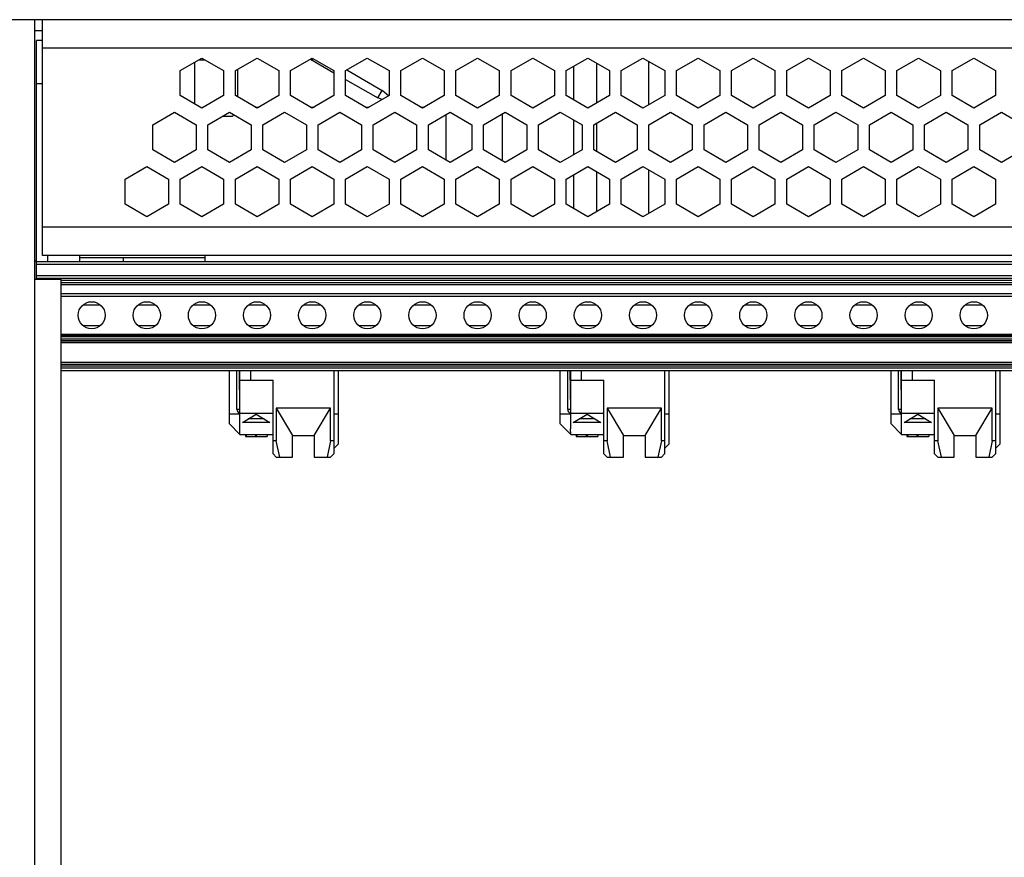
# Model space of a CAD drawing. Header units: inches. Extents: x 0 to 34, y 0 to 22.
# Tile 10 of 20: x 13.9 to 15.6, y 12.1 to 13.7. Entities that reach past the tile are written whole.
import ezdxf

# ---------------------------------------------------------------- set-up
doc = ezdxf.new("R2010")
doc.units = ezdxf.units.IN
doc.header["$LTSCALE"] = 1.87
doc.header["$MEASUREMENT"] = 0
doc.layers.get('0').update_dxf_attribs({"linetype": 'CONTINUOUS'})
doc.layers.add('02___PRT_ALL_AXES', color=7, linetype='CONTINUOUS')
doc.layers.add('DIMENSIONS', color=7, linetype='CONTINUOUS')
doc.styles.get("Standard").update_dxf_attribs({"font": 'txt', "width": 0.8})
doc.dimstyles.new('DIMSTYLE_1', dxfattribs={"dimtxt": 0.125, "dimasz": 0.18, "dimexe": 0.125, "dimexo": 0.0625, "dimgap": 0.0625, "dimtad": 0, "dimtih": 1, "dimtoh": 1, "dimlfac": 2, "dimdsep": 46, "dimtxsty": 'STANDARD', "dimblk": '_FILLED', "dimblk1": '_FILLED', "dimblk2": '_FILLED', "dimcen": 0.09, "dimadec": 0, "dimazin": 0, "dimtp": 0.001, "dimtm": 0.001, "dimtfac": 1, "dimtofl": 0, "dimtmove": 0, "dimatfit": 3, "dimldrblk": '_FILLED', "dimfxl": 1, "dimtolj": 1, "dimarcsym": 0})

# ---------------------------------------------------------------- blocks, each defined once
blk = doc.blocks.new('_FILLED')
at = {"color": 0, "linetype": 'BYBLOCK'}
blk.add_solid([(0, 0), (-1, 0.1736), (-1, -0.1736)], dxfattribs=at)
blk = doc.blocks.new('*D10')
at = {"layer": 'DIMENSIONS', "color": 2, "linetype": 'CONTINUOUS'}
for p, q in [((13.3424, 13.6675), (12.5102, 13.6675)), ((12.6352, 13.6675), (12.6352, 12.5478)), ((12.6352, 11.1781), (12.6352, 12.2978)), ((13.8633, 11.1781), (12.5102, 11.1781))]:
    blk.add_line(p, q, dxfattribs=at)
at = {"layer": 'DIMENSIONS', "color": 2, "linetype": 'CONTINUOUS', "xscale": 0.18, "yscale": 0.18, "zscale": 0.18}
for p, rotation in [((12.6352, 13.6675), 90), ((12.6352, 11.1781), 270)]:
    blk.add_blockref('_FILLED', p, dxfattribs=dict(at, rotation=rotation))
at = {"layer": 'DIMENSIONS', "color": 2, "linetype": 'CONTINUOUS', "insert": (12.6352, 12.4853), "char_height": 0.125, "width": 1.425, "attachment_point": 2, "line_spacing_factor": 0.9}
blk.add_mtext('126.46{\\Ftxt.shx;\\W1.000000;\\H0.125000; }[4.979]', dxfattribs=at)

msp = doc.modelspace()

# ---------------------------------------------------------------- linework, layer by layer
at = {"color": 7, "linetype": 'CONTINUOUS'}
for p, q in [((13.4049, 13.6675), (22.8656, 13.6675)), ((13.8823, 9.3082), (13.8823, 13.6675)), ((13.8961, 13.2398), (13.8961, 13.6675)), ((13.8823, 13.6478), (13.8961, 13.6478)), ((13.8852, 13.1985), (13.8852, 13.6296)), ((13.8961, 13.6296), (13.8852, 13.6296)), ((13.8961, 13.6163), (22.3744, 13.6163)), ((14.1459, 13.5751), (14.1852, 13.5978)), ((14.18, 13.5948), (14.1905, 13.5948)), ((14.1852, 13.5978), (14.2246, 13.5751)), ((14.2459, 13.5751), (14.2852, 13.5978)), ((14.2852, 13.5978), (14.3246, 13.5751)), ((14.3459, 13.5751), (14.3852, 13.5978)), ((14.382, 13.5959), (14.4246, 13.5713)), ((14.3849, 13.5943), (14.3865, 13.5971)), ((14.3852, 13.5978), (14.4246, 13.5751)), ((14.4459, 13.5751), (14.4852, 13.5978)), ((14.4852, 13.5978), (14.5246, 13.5751)), ((14.5459, 13.5751), (14.5852, 13.5978)), ((14.5852, 13.5978), (14.6246, 13.5751)), ((14.6459, 13.5751), (14.6852, 13.5978)), ((14.6852, 13.5978), (14.7246, 13.5751)), ((14.7459, 13.5751), (14.7852, 13.5978)), ((14.7852, 13.5978), (14.8246, 13.5751)), ((14.8459, 13.5751), (14.8852, 13.5978)), ((14.8852, 13.5978), (14.9246, 13.5751)), ((14.9459, 13.5751), (14.9852, 13.5978)), ((14.9852, 13.5978), (15.0246, 13.5751)), ((15.0459, 13.5751), (15.0852, 13.5978)), ((15.0852, 13.5978), (15.1246, 13.5751)), ((15.1459, 13.5751), (15.1852, 13.5978)), ((15.1852, 13.5978), (15.2246, 13.5751)), ((15.2459, 13.5751), (15.2852, 13.5978)), ((15.2852, 13.5978), (15.3246, 13.5751)), ((15.3459, 13.5751), (15.3852, 13.5978)), ((15.3852, 13.5978), (15.4246, 13.5751)), ((15.4459, 13.5751), (15.4852, 13.5978)), ((15.4852, 13.5978), (15.5246, 13.5751)), ((15.5459, 13.5751), (15.5852, 13.5978)), ((15.5852, 13.5978), (15.6246, 13.5751)), ((14.1459, 13.5296), (14.1459, 13.5751)), ((14.1717, 13.59), (14.1717, 13.5147)), ((14.2246, 13.5751), (14.2246, 13.5296)), ((14.2459, 13.5296), (14.2459, 13.5751)), ((14.2504, 13.527), (14.2504, 13.5777)), ((14.3246, 13.5751), (14.3246, 13.5296)), ((14.3459, 13.5296), (14.3459, 13.5751)), ((14.4246, 13.5751), (14.4246, 13.5296)), ((14.4459, 13.5296), (14.4459, 13.5751)), ((14.4478, 13.5762), (14.5121, 13.539)), ((14.5246, 13.5751), (14.5246, 13.5296)), ((14.5459, 13.5296), (14.5459, 13.5751)), ((14.6246, 13.5751), (14.6246, 13.5296)), ((14.6459, 13.5296), (14.6459, 13.5751)), ((14.7246, 13.5751), (14.7246, 13.5296)), ((14.7459, 13.5296), (14.7459, 13.5751)), ((14.8246, 13.5751), (14.8246, 13.5296)), ((14.8459, 13.5296), (14.8459, 13.5751)), ((14.9246, 13.5751), (14.9246, 13.5296)), ((14.9459, 13.5296), (14.9459, 13.5751)), ((15.0246, 13.5751), (15.0246, 13.5296)), ((15.0459, 13.5296), (15.0459, 13.5751)), ((15.1246, 13.5751), (15.1246, 13.5296)), ((15.1459, 13.5296), (15.1459, 13.5751)), ((15.2246, 13.5751), (15.2246, 13.5296)), ((15.2459, 13.5296), (15.2459, 13.5751)), ((15.3246, 13.5751), (15.3246, 13.5296)), ((15.3459, 13.5296), (15.3459, 13.5751)), ((15.4246, 13.5751), (15.4246, 13.5296)), ((15.4459, 13.5296), (15.4459, 13.5751)), ((15.5246, 13.5751), (15.5246, 13.5296)), ((15.5459, 13.5296), (15.5459, 13.5751)), ((15.6246, 13.5751), (15.6246, 13.5296)), ((14.4459, 13.5591), (14.5042, 13.5254)), ((13.8961, 13.5508), (13.8852, 13.5508)), ((14.5042, 13.5254), (14.5121, 13.539)), ((14.5235, 13.529), (14.5121, 13.539)), ((14.1852, 13.5069), (14.1459, 13.5296)), ((14.2246, 13.5296), (14.1852, 13.5069)), ((14.2852, 13.5069), (14.2459, 13.5296)), ((14.3246, 13.5296), (14.2852, 13.5069)), ((14.3852, 13.5069), (14.3459, 13.5296)), ((14.4246, 13.5296), (14.3852, 13.5069)), ((14.4852, 13.5069), (14.4459, 13.5296)), ((14.5246, 13.5296), (14.4852, 13.5069)), ((14.5124, 13.5226), (14.5042, 13.5254)), ((14.5852, 13.5069), (14.5459, 13.5296)), ((14.6246, 13.5296), (14.5852, 13.5069)), ((14.6852, 13.5069), (14.6459, 13.5296)), ((14.7246, 13.5296), (14.6852, 13.5069)), ((14.7852, 13.5069), (14.7459, 13.5296)), ((14.8246, 13.5296), (14.7852, 13.5069)), ((14.8852, 13.5069), (14.8459, 13.5296)), ((14.9246, 13.5296), (14.8852, 13.5069)), ((14.9852, 13.5069), (14.9459, 13.5296)), ((15.0246, 13.5296), (14.9852, 13.5069)), ((15.0852, 13.5069), (15.0459, 13.5296)), ((15.1246, 13.5296), (15.0852, 13.5069)), ((15.1852, 13.5069), (15.1459, 13.5296)), ((15.2246, 13.5296), (15.1852, 13.5069)), ((15.2852, 13.5069), (15.2459, 13.5296)), ((15.3246, 13.5296), (15.2852, 13.5069)), ((15.3852, 13.5069), (15.3459, 13.5296)), ((15.4246, 13.5296), (15.3852, 13.5069)), ((15.4852, 13.5069), (15.4459, 13.5296)), ((15.5246, 13.5296), (15.4852, 13.5069)), ((15.5852, 13.5069), (15.5459, 13.5296)), ((15.6246, 13.5296), (15.5852, 13.5069)), ((14.0959, 13.4767), (14.1352, 13.4994)), ((14.1352, 13.4994), (14.1746, 13.4767)), ((14.1959, 13.4767), (14.2352, 13.4994)), ((14.2232, 13.4924), (14.2406, 13.4924)), ((14.2352, 13.4994), (14.2746, 13.4767)), ((14.2406, 13.4924), (14.243, 13.4949)), ((14.2959, 13.4767), (14.3352, 13.4994)), ((14.3352, 13.4994), (14.3746, 13.4767)), ((14.3959, 13.4767), (14.4352, 13.4994)), ((14.4352, 13.4994), (14.4746, 13.4767)), ((14.4959, 13.4767), (14.5352, 13.4994)), ((14.5352, 13.4994), (14.5746, 13.4767)), ((14.5959, 13.4767), (14.6352, 13.4994)), ((14.6352, 13.4994), (14.6746, 13.4767)), ((14.6959, 13.4767), (14.7352, 13.4994)), ((14.7352, 13.4994), (14.7746, 13.4767)), ((14.7959, 13.4767), (14.8352, 13.4994)), ((14.8352, 13.4994), (14.8746, 13.4767)), ((14.8959, 13.4767), (14.9352, 13.4994)), ((14.9352, 13.4994), (14.9746, 13.4767)), ((14.9959, 13.4767), (15.0352, 13.4994)), ((15.0352, 13.4994), (15.0746, 13.4767)), ((15.0959, 13.4767), (15.1352, 13.4994)), ((15.1352, 13.4994), (15.1746, 13.4767)), ((15.1959, 13.4767), (15.2352, 13.4994)), ((15.2352, 13.4994), (15.2746, 13.4767)), ((15.2959, 13.4767), (15.3352, 13.4994)), ((15.3352, 13.4994), (15.3746, 13.4767)), ((15.3959, 13.4767), (15.4352, 13.4994)), ((15.4352, 13.4994), (15.4746, 13.4767)), ((15.4959, 13.4767), (15.5352, 13.4994)), ((15.5352, 13.4994), (15.5746, 13.4767)), ((15.5959, 13.4767), (15.6352, 13.4994)), ((15.6352, 13.4994), (15.6746, 13.4767)), ((14.0959, 13.4312), (14.0959, 13.4767)), ((14.1746, 13.4767), (14.1746, 13.4312)), ((14.1959, 13.4312), (14.1959, 13.4767)), ((14.2746, 13.4767), (14.2746, 13.4312)), ((14.2959, 13.4312), (14.2959, 13.4767)), ((14.3746, 13.4767), (14.3746, 13.4312)), ((14.3959, 13.4312), (14.3959, 13.4767)), ((14.4746, 13.4767), (14.4746, 13.4312)), ((14.4959, 13.4312), (14.4959, 13.4767)), ((14.5746, 13.4767), (14.5746, 13.4312)), ((14.5959, 13.4312), (14.5959, 13.4767)), ((14.6746, 13.4767), (14.6746, 13.4312)), ((14.6959, 13.4312), (14.6959, 13.4767)), ((14.7746, 13.4767), (14.7746, 13.4312)), ((14.7959, 13.4312), (14.7959, 13.4767)), ((14.8746, 13.4767), (14.8746, 13.4312)), ((14.8959, 13.4312), (14.8959, 13.4767)), ((14.9746, 13.4767), (14.9746, 13.4312)), ((14.9959, 13.4312), (14.9959, 13.4767)), ((15.0746, 13.4767), (15.0746, 13.4312)), ((15.0959, 13.4312), (15.0959, 13.4767)), ((15.1746, 13.4767), (15.1746, 13.4312)), ((15.1959, 13.4312), (15.1959, 13.4767)), ((15.2746, 13.4767), (15.2746, 13.4312)), ((15.2959, 13.4312), (15.2959, 13.4767)), ((15.3746, 13.4767), (15.3746, 13.4312)), ((15.3959, 13.4312), (15.3959, 13.4767)), ((15.4746, 13.4767), (15.4746, 13.4312)), ((15.4959, 13.4312), (15.4959, 13.4767)), ((15.5746, 13.4767), (15.5746, 13.4312)), ((15.5959, 13.4312), (15.5959, 13.4767)), ((14.1352, 13.4085), (14.0959, 13.4312)), ((14.1746, 13.4312), (14.1352, 13.4085)), ((14.2352, 13.4085), (14.1959, 13.4312)), ((14.2746, 13.4312), (14.2352, 13.4085)), ((14.3352, 13.4085), (14.2959, 13.4312)), ((14.3746, 13.4312), (14.3352, 13.4085)), ((14.4352, 13.4085), (14.3959, 13.4312)), ((14.4746, 13.4312), (14.4352, 13.4085)), ((14.5352, 13.4085), (14.4959, 13.4312)), ((14.5746, 13.4312), (14.5352, 13.4085)), ((14.6352, 13.4085), (14.5959, 13.4312)), ((14.6746, 13.4312), (14.6352, 13.4085)), ((14.7352, 13.4085), (14.6959, 13.4312)), ((14.7746, 13.4312), (14.7352, 13.4085)), ((14.8352, 13.4085), (14.7959, 13.4312)), ((14.8746, 13.4312), (14.8352, 13.4085)), ((14.9352, 13.4085), (14.8959, 13.4312)), ((14.9746, 13.4312), (14.9352, 13.4085)), ((15.0352, 13.4085), (14.9959, 13.4312)), ((15.0746, 13.4312), (15.0352, 13.4085)), ((15.1352, 13.4085), (15.0959, 13.4312)), ((15.1746, 13.4312), (15.1352, 13.4085)), ((15.2352, 13.4085), (15.1959, 13.4312)), ((15.2746, 13.4312), (15.2352, 13.4085)), ((15.3352, 13.4085), (15.2959, 13.4312)), ((15.3746, 13.4312), (15.3352, 13.4085)), ((15.4352, 13.4085), (15.3959, 13.4312)), ((15.4746, 13.4312), (15.4352, 13.4085)), ((15.5352, 13.4085), (15.4959, 13.4312)), ((15.5746, 13.4312), (15.5352, 13.4085)), ((15.6352, 13.4085), (15.5959, 13.4312)), ((15.6746, 13.4312), (15.6352, 13.4085)), ((14.0459, 13.3782), (14.0852, 13.401)), ((14.0852, 13.401), (14.1246, 13.3782)), ((14.1459, 13.3782), (14.1852, 13.401)), ((14.1852, 13.401), (14.2246, 13.3782)), ((14.2459, 13.3782), (14.2852, 13.401)), ((14.2852, 13.401), (14.3246, 13.3782)), ((14.3459, 13.3782), (14.3852, 13.401)), ((14.3852, 13.401), (14.4246, 13.3782)), ((14.4459, 13.3782), (14.4852, 13.401)), ((14.4852, 13.401), (14.5246, 13.3782)), ((14.5459, 13.3782), (14.5852, 13.401)), ((14.5852, 13.401), (14.6246, 13.3782)), ((14.6459, 13.3782), (14.6852, 13.401)), ((14.6852, 13.401), (14.7246, 13.3782)), ((14.7459, 13.3782), (14.7852, 13.401)), ((14.7852, 13.401), (14.8246, 13.3782)), ((14.8459, 13.3782), (14.8852, 13.401)), ((14.8852, 13.401), (14.9246, 13.3782)), ((14.9459, 13.3782), (14.9852, 13.401)), ((14.9852, 13.401), (15.0246, 13.3782)), ((15.0459, 13.3782), (15.0852, 13.401)), ((15.0852, 13.401), (15.1246, 13.3782)), ((15.1459, 13.3782), (15.1852, 13.401)), ((15.1852, 13.401), (15.2246, 13.3782)), ((15.2459, 13.3782), (15.2852, 13.401)), ((15.2852, 13.401), (15.3246, 13.3782)), ((15.3459, 13.3782), (15.3852, 13.401)), ((15.3852, 13.401), (15.4246, 13.3782)), ((15.4459, 13.3782), (15.4852, 13.401)), ((15.4852, 13.401), (15.5246, 13.3782)), ((15.5459, 13.3782), (15.5852, 13.401)), ((15.5852, 13.401), (15.6246, 13.3782)), ((14.0459, 13.3328), (14.0459, 13.3782)), ((14.1246, 13.3782), (14.1246, 13.3328)), ((14.1459, 13.3328), (14.1459, 13.3782)), ((14.2246, 13.3782), (14.2246, 13.3328)), ((14.2459, 13.3328), (14.2459, 13.3782)), ((14.3246, 13.3782), (14.3246, 13.3328)), ((14.3459, 13.3328), (14.3459, 13.3782)), ((14.4246, 13.3782), (14.4246, 13.3328)), ((14.4459, 13.3328), (14.4459, 13.3782)), ((14.5246, 13.3782), (14.5246, 13.3328)), ((14.5459, 13.3328), (14.5459, 13.3782)), ((14.6246, 13.3782), (14.6246, 13.3328)), ((14.6459, 13.3328), (14.6459, 13.3782)), ((14.7246, 13.3782), (14.7246, 13.3328)), ((14.7459, 13.3328), (14.7459, 13.3782)), ((14.8246, 13.3782), (14.8246, 13.3328)), ((14.8459, 13.3328), (14.8459, 13.3782)), ((14.9246, 13.3782), (14.9246, 13.3328)), ((14.9459, 13.3328), (14.9459, 13.3782)), ((15.0246, 13.3782), (15.0246, 13.3328)), ((15.0459, 13.3328), (15.0459, 13.3782)), ((15.1246, 13.3782), (15.1246, 13.3328)), ((15.1459, 13.3328), (15.1459, 13.3782)), ((15.2246, 13.3782), (15.2246, 13.3328)), ((15.2459, 13.3328), (15.2459, 13.3782)), ((15.3246, 13.3782), (15.3246, 13.3328)), ((15.3459, 13.3328), (15.3459, 13.3782)), ((15.4246, 13.3782), (15.4246, 13.3328)), ((15.4459, 13.3328), (15.4459, 13.3782)), ((15.5246, 13.3782), (15.5246, 13.3328)), ((15.5459, 13.3328), (15.5459, 13.3782)), ((15.6246, 13.3782), (15.6246, 13.3328)), ((14.0852, 13.31), (14.0459, 13.3328)), ((14.1246, 13.3328), (14.0852, 13.31)), ((14.1852, 13.31), (14.1459, 13.3328)), ((14.2246, 13.3328), (14.1852, 13.31)), ((14.2852, 13.31), (14.2459, 13.3328)), ((14.3246, 13.3328), (14.2852, 13.31)), ((14.3852, 13.31), (14.3459, 13.3328)), ((14.4246, 13.3328), (14.3852, 13.31)), ((14.4852, 13.31), (14.4459, 13.3328)), ((14.5246, 13.3328), (14.4852, 13.31)), ((14.5852, 13.31), (14.5459, 13.3328)), ((14.6246, 13.3328), (14.5852, 13.31)), ((14.6852, 13.31), (14.6459, 13.3328)), ((14.7246, 13.3328), (14.6852, 13.31)), ((14.7852, 13.31), (14.7459, 13.3328)), ((14.8246, 13.3328), (14.7852, 13.31)), ((14.8852, 13.31), (14.8459, 13.3328)), ((14.9246, 13.3328), (14.8852, 13.31)), ((14.9852, 13.31), (14.9459, 13.3328)), ((15.0246, 13.3328), (14.9852, 13.31)), ((15.0852, 13.31), (15.0459, 13.3328)), ((15.1246, 13.3328), (15.0852, 13.31)), ((15.1852, 13.31), (15.1459, 13.3328)), ((15.2246, 13.3328), (15.1852, 13.31)), ((15.2852, 13.31), (15.2459, 13.3328)), ((15.3246, 13.3328), (15.2852, 13.31)), ((15.3852, 13.31), (15.3459, 13.3328)), ((15.4246, 13.3328), (15.3852, 13.31)), ((15.4852, 13.31), (15.4459, 13.3328)), ((15.5246, 13.3328), (15.4852, 13.31)), ((15.5852, 13.31), (15.5459, 13.3328)), ((15.6246, 13.3328), (15.5852, 13.31)), ((22.3744, 13.291), (13.8961, 13.291)), ((22.3744, 13.2398), (13.8961, 13.2398)), ((13.964, 13.228), (13.964, 13.2361)), ((14.0427, 13.228), (14.0427, 13.2361)), ((14.1913, 13.228), (14.1913, 13.2398)), ((13.8823, 13.23), (13.8852, 13.23)), ((22.3852, 13.228), (13.8852, 13.228)), ((13.8852, 13.2241), (22.3852, 13.2241)), ((22.3852, 13.2024), (13.8852, 13.2024)), ((13.8852, 13.1985), (22.3852, 13.1985)), ((13.8852, 13.1964), (13.8852, 13.1979)), ((13.8823, 13.1964), (13.9295, 13.1964)), ((13.9295, 13.1964), (13.9295, 11.1781)), ((13.9295, 13.1945), (22.341, 13.1945)), ((21.1372, 13.1899), (13.9295, 13.1899)), ((13.9295, 13.1867), (21.1372, 13.187)), ((13.9295, 13.1867), (21.1372, 13.1863)), ((21.1372, 13.1699), (13.9295, 13.1699)), ((13.9295, 13.166), (21.1372, 13.166)), ((13.9699, 13.1502), (14.0006, 13.1502)), ((14.0699, 13.1502), (14.1006, 13.1502)), ((14.1699, 13.1502), (14.2006, 13.1502)), ((14.2699, 13.1502), (14.3006, 13.1502)), ((14.3699, 13.1502), (14.4006, 13.1502)), ((14.4699, 13.1502), (14.5006, 13.1502)), ((14.5699, 13.1502), (14.6006, 13.1502)), ((14.6699, 13.1502), (14.7006, 13.1502)), ((14.7699, 13.1502), (14.8006, 13.1502)), ((14.8699, 13.1502), (14.9006, 13.1502)), ((14.9699, 13.1502), (15.0006, 13.1502)), ((15.0699, 13.1502), (15.1006, 13.1502)), ((15.1699, 13.1502), (15.2006, 13.1502)), ((15.2699, 13.1502), (15.3006, 13.1502)), ((15.3699, 13.1502), (15.4006, 13.1502)), ((15.4699, 13.1502), (15.5006, 13.1502)), ((15.5699, 13.1502), (15.6006, 13.1502)), ((14.0006, 13.1119), (13.9699, 13.1119)), ((14.1006, 13.1119), (14.0699, 13.1119)), ((14.2006, 13.1119), (14.1699, 13.1119)), ((14.3006, 13.1119), (14.2699, 13.1119)), ((14.4006, 13.1119), (14.3699, 13.1119)), ((14.5006, 13.1119), (14.4699, 13.1119)), ((14.6006, 13.1119), (14.5699, 13.1119)), ((14.7006, 13.1119), (14.6699, 13.1119)), ((14.8006, 13.1119), (14.7699, 13.1119)), ((14.9006, 13.1119), (14.8699, 13.1119)), ((15.0006, 13.1119), (14.9699, 13.1119)), ((15.1006, 13.1119), (15.0699, 13.1119)), ((15.2006, 13.1119), (15.1699, 13.1119)), ((15.3006, 13.1119), (15.2699, 13.1119)), ((15.4006, 13.1119), (15.3699, 13.1119)), ((15.5006, 13.1119), (15.4699, 13.1119)), ((15.6006, 13.1119), (15.5699, 13.1119)), ((21.1372, 13.0961), (13.9295, 13.0961)), ((13.9295, 13.095), (21.1372, 13.095)), ((21.1372, 13.0922), (13.9295, 13.0922)), ((13.9295, 13.0882), (21.1372, 13.0882)), ((21.1372, 13.0849), (13.9295, 13.0849)), ((13.9295, 13.0822), (21.1372, 13.0818)), ((13.9295, 13.0813), (21.1372, 13.0817)), ((13.9295, 13.0459), (21.1372, 13.0459)), ((21.1372, 13.0451), (13.9295, 13.0451)), ((13.9295, 13.0423), (21.1372, 13.0423)), ((21.1372, 13.039), (13.9295, 13.039)), ((21.1372, 13.0351), (13.9295, 13.0351)), ((13.9295, 13.0311), (21.1372, 13.0311)), ((14.2345, 13.0311), (14.2345, 12.9346)), ((14.2488, 12.9603), (14.2488, 13.0311)), ((14.2527, 13.0311), (14.2536, 12.9603)), ((14.2541, 12.9249), (14.2541, 13.0311)), ((14.2738, 13.0134), (14.2738, 13.0311)), ((14.4244, 13.0311), (14.4244, 12.8796)), ((14.4329, 12.8979), (14.4329, 13.0311)), ((14.8345, 13.0311), (14.8345, 12.9346)), ((14.8488, 12.9603), (14.8488, 13.0311)), ((14.8527, 13.0311), (14.8536, 12.9603)), ((14.8541, 12.9249), (14.8541, 13.0311)), ((14.8738, 13.0134), (14.8738, 13.0311)), ((15.0244, 13.0311), (15.0244, 12.8796)), ((15.0329, 12.8979), (15.0329, 13.0311)), ((15.4345, 13.0311), (15.4345, 12.9346)), ((15.4488, 12.9603), (15.4488, 13.0311)), ((15.4527, 13.0311), (15.4536, 12.9603)), ((15.4541, 12.9249), (15.4541, 13.0311)), ((15.4738, 13.0134), (15.4738, 13.0311)), ((15.6244, 13.0311), (15.6244, 12.8796)), ((15.6329, 12.8979), (15.6329, 13.0311)), ((14.2541, 13.0134), (14.3142, 13.0134)), ((14.3142, 12.8796), (14.3142, 13.0134)), ((14.8541, 13.0134), (14.9142, 13.0134)), ((14.9142, 12.8796), (14.9142, 13.0134)), ((15.4541, 13.0134), (15.5142, 13.0134)), ((15.5142, 12.8796), (15.5142, 13.0134)), ((14.2345, 12.9524), (14.2541, 12.9524)), ((14.2536, 12.9603), (14.2488, 12.9603)), ((14.2541, 12.9535), (14.3142, 12.9535)), ((14.2587, 12.9367), (14.2837, 12.9515)), ((14.2837, 12.9515), (14.3086, 12.9367)), ((14.3201, 12.9623), (14.3201, 12.9032)), ((14.3201, 12.9623), (14.3496, 12.913)), ((14.4185, 12.9623), (14.3201, 12.9623)), ((14.389, 12.913), (14.4185, 12.9623)), ((14.4185, 12.9032), (14.4185, 12.9623)), ((14.4244, 12.9524), (14.4329, 12.9524)), ((14.8345, 12.9524), (14.8541, 12.9524)), ((14.8536, 12.9603), (14.8488, 12.9603)), ((14.8541, 12.9535), (14.9142, 12.9535)), ((14.8587, 12.9367), (14.8837, 12.9515)), ((14.8837, 12.9515), (14.9086, 12.9367)), ((14.9201, 12.9623), (14.9201, 12.9032)), ((14.9201, 12.9623), (14.9496, 12.913)), ((15.0185, 12.9623), (14.9201, 12.9623)), ((14.989, 12.913), (15.0185, 12.9623)), ((15.0185, 12.9032), (15.0185, 12.9623)), ((15.0244, 12.9524), (15.0329, 12.9524)), ((15.4345, 12.9524), (15.4541, 12.9524)), ((15.4536, 12.9603), (15.4488, 12.9603)), ((15.4541, 12.9535), (15.5142, 12.9535)), ((15.4587, 12.9367), (15.4837, 12.9515)), ((15.4837, 12.9515), (15.5086, 12.9367)), ((15.5201, 12.9623), (15.5201, 12.9032)), ((15.5201, 12.9623), (15.5496, 12.913)), ((15.6185, 12.9623), (15.5201, 12.9623)), ((15.589, 12.913), (15.6185, 12.9623)), ((15.6185, 12.9032), (15.6185, 12.9623)), ((15.6244, 12.9524), (15.6329, 12.9524)), ((14.2345, 12.9346), (14.2541, 12.915)), ((14.3086, 12.9367), (14.2587, 12.9367)), ((14.298, 12.943), (14.2693, 12.943)), ((14.8345, 12.9346), (14.8541, 12.915)), ((14.9086, 12.9367), (14.8587, 12.9367)), ((14.898, 12.943), (14.8693, 12.943)), ((15.4345, 12.9346), (15.4541, 12.915)), ((15.5086, 12.9367), (15.4587, 12.9367)), ((15.498, 12.943), (15.4693, 12.943)), ((14.2541, 12.915), (14.254, 12.9249)), ((14.2541, 12.915), (14.3142, 12.915)), ((14.264, 12.915), (14.264, 12.9111)), ((14.2655, 12.915), (14.2655, 12.9111)), ((14.2822, 12.915), (14.2822, 12.9111)), ((14.2837, 12.915), (14.2837, 12.9111)), ((14.3034, 12.915), (14.3034, 12.9111)), ((14.3496, 12.8737), (14.3496, 12.9131)), ((14.3496, 12.913), (14.389, 12.913)), ((14.389, 12.9131), (14.389, 12.8737)), ((14.8541, 12.915), (14.854, 12.9249)), ((14.8541, 12.915), (14.9142, 12.915)), ((14.864, 12.915), (14.864, 12.9111)), ((14.8655, 12.915), (14.8655, 12.9111)), ((14.8822, 12.915), (14.8822, 12.9111)), ((14.8837, 12.915), (14.8837, 12.9111)), ((14.9034, 12.915), (14.9034, 12.9111)), ((14.9496, 12.8737), (14.9496, 12.9131)), ((14.9496, 12.913), (14.989, 12.913)), ((14.989, 12.9131), (14.989, 12.8737)), ((15.4541, 12.915), (15.454, 12.9249)), ((15.4541, 12.915), (15.5142, 12.915)), ((15.464, 12.915), (15.464, 12.9111)), ((15.4655, 12.915), (15.4655, 12.9111)), ((15.4822, 12.915), (15.4822, 12.9111)), ((15.4837, 12.915), (15.4837, 12.9111)), ((15.5034, 12.915), (15.5034, 12.9111)), ((15.5496, 12.8737), (15.5496, 12.9131)), ((15.5496, 12.913), (15.589, 12.913)), ((15.589, 12.9131), (15.589, 12.8737)), ((14.264, 12.9111), (14.3034, 12.9111)), ((14.3201, 12.9032), (14.3142, 12.9032)), ((14.3264, 12.8737), (14.3201, 12.9032)), ((14.4185, 12.9032), (14.4122, 12.8737)), ((14.4244, 12.9032), (14.4185, 12.9032)), ((14.4329, 12.8979), (14.4244, 12.8894)), ((14.864, 12.9111), (14.9034, 12.9111)), ((14.9201, 12.9032), (14.9142, 12.9032)), ((14.9264, 12.8737), (14.9201, 12.9032)), ((15.0185, 12.9032), (15.0122, 12.8737)), ((15.0244, 12.9032), (15.0185, 12.9032)), ((15.0329, 12.8979), (15.0244, 12.8894)), ((15.464, 12.9111), (15.5034, 12.9111)), ((15.5201, 12.9032), (15.5142, 12.9032)), ((15.5264, 12.8737), (15.5201, 12.9032)), ((15.6185, 12.9032), (15.6122, 12.8737)), ((15.6244, 12.9032), (15.6185, 12.9032)), ((15.6329, 12.8979), (15.6244, 12.8894)), ((14.3201, 12.8737), (14.3142, 12.8796)), ((14.4185, 12.8737), (14.4244, 12.8796)), ((14.9201, 12.8737), (14.9142, 12.8796)), ((15.0185, 12.8737), (15.0244, 12.8796)), ((15.5201, 12.8737), (15.5142, 12.8796)), ((15.6185, 12.8737), (15.6244, 12.8796)), ((14.3201, 12.8737), (14.3496, 12.8737)), ((14.389, 12.8737), (14.4185, 12.8737)), ((14.9201, 12.8737), (14.9496, 12.8737)), ((14.989, 12.8737), (15.0185, 12.8737)), ((15.5201, 12.8737), (15.5496, 12.8737)), ((15.589, 12.8737), (15.6185, 12.8737))]:
    msp.add_line(p, q, dxfattribs=at)
at = {"color": 3, "linetype": 'CONTINUOUS'}
for p, q in [((14.2817, 13.5089), (14.2887, 13.5089)), ((14.3817, 13.5089), (14.3887, 13.5089)), ((14.4817, 13.5089), (14.4887, 13.5089)), ((14.5817, 13.5089), (14.5887, 13.5089)), ((13.9049, 13.2398), (13.9049, 13.228)), ((13.964, 13.2361), (13.964, 13.2398)), ((13.964, 13.2361), (14.1913, 13.2361))]:
    msp.add_line(p, q, dxfattribs=at)
at = {"color": 7, "linetype": 'CONTINUOUS'}
for centre in [(13.9852, 13.1311), (14.0852, 13.1311), (14.1852, 13.1311), (14.2852, 13.1311), (14.3852, 13.1311), (14.4852, 13.1311), (14.5852, 13.1311), (14.6852, 13.1311), (14.7852, 13.1311), (14.8852, 13.1311), (14.9852, 13.1311), (15.0852, 13.1311), (15.1852, 13.1311), (15.2852, 13.1311), (15.3852, 13.1311), (15.4852, 13.1311), (15.5852, 13.1311)]:
    msp.add_circle(centre, 0.0246, dxfattribs=at)
for centre, major_axis, start_param, end_param in [((14.2567, 12.9603), (0.00787, 0), -3.141593, -1.961172), ((14.8567, 12.9603), (0, 0.00787), 1.570796, 2.751217), ((15.4567, 12.9603), (0, 0.00787), 1.570796, 2.751217)]:
    msp.add_ellipse(centre, major_axis=major_axis, ratio=1, start_param=start_param, end_param=end_param, dxfattribs=at)
at = {"layer": '02___PRT_ALL_AXES', "color": 7, "linetype": 'CONTINUOUS'}
for p, q in [((14.9961, 13.5132), (14.9961, 13.5915)), ((14.8592, 13.5828), (14.8592, 13.5219)), ((14.9017, 13.5164), (14.9017, 13.5883)), ((14.6274, 13.4948), (14.6274, 13.413)), ((14.7297, 13.4962), (14.7297, 13.4116)), ((14.8592, 13.4856), (14.8592, 13.4223)), ((14.9017, 13.4278), (14.9017, 13.48)), ((14.9961, 13.4312), (14.9961, 13.4767)), ((14.9961, 13.3163), (14.9961, 13.3947)), ((14.8592, 13.3859), (14.8592, 13.3251)), ((14.9017, 13.3195), (14.9017, 13.3914))]:
    msp.add_line(p, q, dxfattribs=at)

# ---------------------------------------------------------------- dimensions: what is measured, and where the dimension line sits
at = {"layer": 'DIMENSIONS', "color": 2, "linetype": 'CONTINUOUS'}
dim = msp.add_linear_dim(base=(12.6352, 11.1781), p1=(13.4049, 13.6675), p2=(13.9258, 11.1781), angle=270, dimstyle='DIMSTYLE_1', dxfattribs=at)
dim.commit()
dim.dimension.update_dxf_attribs({"geometry": '*D10', "text_midpoint": (12.6352, 12.4228), "dimtype": 160})

doc.saveas('drawing.dxf')
